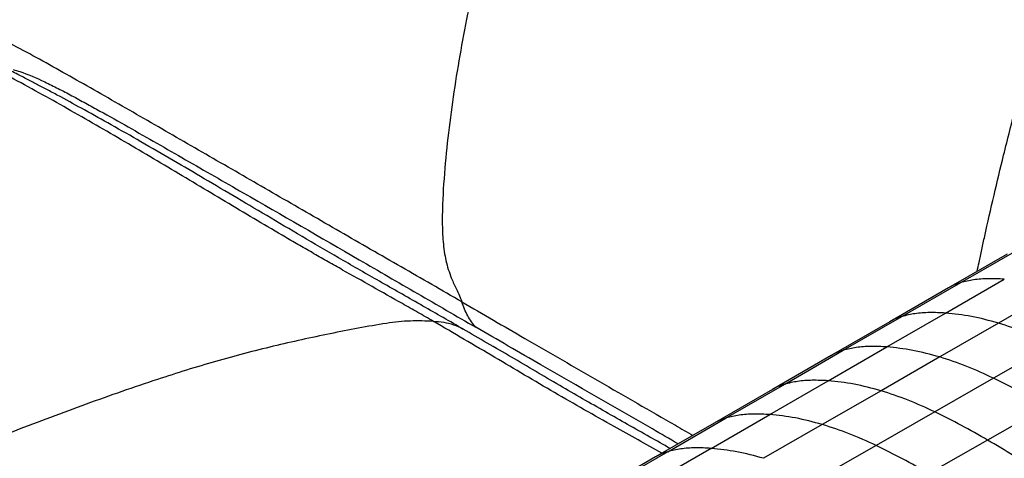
# Paper-space layout '_Isometric' of a CAD drawing. Header units: millimetres. Extents: x -373 to 687, y -154 to 896.
# Tile 11 of 15: x 157 to 451, y 385 to 517. Entities that reach past the tile are written whole.
import ezdxf

# ---------------------------------------------------------------- set-up
doc = ezdxf.new("R2010")
doc.units = ezdxf.units.MM

psp = doc.layouts.new('_Isometric')

# ---------------------------------------------------------------- linework, layer by layer
at = {"color": 7, "linetype": 'Continuous', "lineweight": 25}
for p, q in [((438.34, 437.99), (455.88, 448.09)), ((452.22, 446.52), (434.72, 436.43)), ((433.83, 428.89), (451.36, 439)), ((434.72, 436.43), (417.18, 426.31)), ((420.8, 427.87), (438.34, 437.99)), ((467.14, 436), (449.6, 425.89)), ((403.27, 417.75), (420.8, 427.87)), ((416.3, 418.77), (433.83, 428.89)), ((417.18, 426.31), (399.66, 416.19)), ((449.6, 425.89), (432.07, 415.78)), ((398.78, 408.66), (416.3, 418.77)), ((465.67, 419.53), (448.15, 409.42)), ((399.64, 416.18), (382.13, 406.08)), ((432.07, 415.78), (414.54, 405.68)), ((448.15, 409.42), (430.61, 399.35)), ((382.15, 406.08), (364.67, 395.99)), ((368.29, 397.55), (385.77, 407.64)), ((381.28, 398.56), (398.78, 408.66)), ((414.54, 405.68), (397, 395.6)), ((463.9, 400.98), (446.38, 390.93)), ((350.83, 387.47), (368.29, 397.55)), ((363.8, 388.47), (381.28, 398.56)), ((430.61, 399.35), (413.06, 389.34)), ((364.67, 395.99), (347.21, 385.91)), ((397, 395.6), (379.46, 385.5)), ((363.8, 388.47), (346.31, 378.38)), ((413.06, 389.34), (395.48, 379.26)), ((446.38, 390.93), (428.84, 380.95)), ((347.21, 385.91), (329.75, 375.83)), ((350.83, 387.47), (333.38, 377.4))]:
    psp.add_line(p, q, dxfattribs=at)
at = {"color": 7, "linetype": 'Continuous', "lineweight": 25, "flags": 128}
psp.add_lwpolyline([(385.77, 407.64), (392.72, 411.65), (397.99, 414.7), (401.57, 416.77), (403.27, 417.75)], dxfattribs=at)
at = {"color": 7, "linetype": 'Continuous', "lineweight": 25}
for points, knots in [([(406.23, 790.98), (405.25, 790.33), (402.95, 788.81), (399.37, 786.12), (395.31, 782.8), (391.14, 778.97), (386.85, 774.54), (382.71, 769.7), (378.07, 763.74), (373.05, 756.65), (367.75, 748.32), (362.8, 739.66), (357.44, 729.28), (351.8, 717.26), (345.96, 703.64), (340.54, 689.95), (334.85, 674.59), (328.92, 657.56), (322.86, 638.89), (316.52, 618.29), (310.01, 595.8), (303.49, 571.42), (297.37, 547.07), (292.73, 526.72), (289.48, 510.4), (287.35, 498.03), (285.62, 485.78), (284.28, 473.5), (283.56, 463.32), (283.41, 455.26), (283.7, 449.35), (284.59, 443.73), (286.16, 439.25), (287.7, 435.97), (288.73, 433.83), (289.16, 432.66), (289.32, 432.23)], [0, 0, 0, 0, 0.009963, 0.023165, 0.036366, 0.05163, 0.066891, 0.082633, 0.098381, 0.121597, 0.144815, 0.168652, 0.192495, 0.228056, 0.263666, 0.299311, 0.334918, 0.383425, 0.431948, 0.480466, 0.544111, 0.607759, 0.671637, 0.735502, 0.768555, 0.801605, 0.834857, 0.868106, 0.902672, 0.920118, 0.93755, 0.95564, 0.974078, 0.986929, 0.995139, 1, 1, 1, 1]), ([(443.26, 441.36), (443.44, 442.22), (443.9, 444.4), (444.65, 447.88), (446.11, 454.57), (448.24, 463.95), (451.36, 476.95), (454.81, 490.55), (458.56, 504.59), (462.27, 517.91), (465.9, 530.65), (469.57, 543.15), (473.47, 555.83), (477.72, 569.07), (482.04, 582), (486.36, 594.49), (490.57, 606.3), (494.93, 618.18), (499.37, 629.85), (503.77, 640.98), (508.05, 651.24), (512.15, 660.45), (516.09, 668.54), (519.86, 675.62), (522.5, 679.88), (523.75, 681.89)], [0, 0, 0, 0, 0.010905, 0.027386, 0.043843, 0.09511, 0.145059, 0.206616, 0.264832, 0.319906, 0.37217, 0.423126, 0.474851, 0.529328, 0.586968, 0.634818, 0.683747, 0.733161, 0.78181, 0.828289, 0.871202, 0.90949, 0.943354, 0.973328, 1, 1, 1, 1]), ([(289.32, 432.23), (283.35, 435.67), (277.29, 439.16), (265.1, 446.16), (258.99, 449.68), (246.89, 456.66), (240.9, 460.12), (229.03, 466.98), (223.14, 470.38), (211.4, 477.15), (205.54, 480.53), (193.94, 487.22), (188.2, 490.52), (179.76, 495.34), (176.97, 496.93), (171.47, 500.04), (168.76, 501.56), (163.45, 504.52), (160.85, 505.94), (155.78, 508.68), (153.31, 509.99), (150.91, 511.25)], [0, 0, 0, 0, 0.125, 0.125, 0.25, 0.25, 0.375, 0.375, 0.5, 0.5, 0.625, 0.625, 0.75, 0.75, 0.8125, 0.8125, 0.875, 0.875, 0.9375, 0.9375, 1, 1, 1, 1]), ([(280.81, 426.41), (279.26, 427.31), (277.71, 428.2), (274.62, 429.96), (273.09, 430.83), (268.51, 433.42), (265.5, 435.12), (259.55, 438.46), (256.61, 440.11), (252.26, 442.56), (250.82, 443.38), (247.96, 445), (246.54, 445.81), (243.72, 447.43), (242.31, 448.24), (239.49, 449.87), (238.08, 450.69), (233.86, 453.16), (231.04, 454.83), (225.38, 458.18), (222.55, 459.87), (216.87, 463.26), (214.02, 464.96), (208.32, 468.38), (205.46, 470.08), (199.73, 473.49), (196.87, 475.19), (188.28, 480.26), (182.55, 483.61), (171.12, 490.16), (165.42, 493.36), (156.92, 498.01), (154.09, 499.53), (149.85, 501.78), (148.43, 502.52), (146.31, 503.63), (145.6, 503.99), (144.53, 504.54), (144.17, 504.72), (143.46, 505.09), (143.11, 505.27), (142.76, 505.44)], [0, 0, 0, 0, 0.03125, 0.03125, 0.0625, 0.0625, 0.125, 0.125, 0.1875, 0.1875, 0.21875, 0.21875, 0.25, 0.25, 0.28125, 0.28125, 0.3125, 0.3125, 0.375, 0.375, 0.4375, 0.4375, 0.5, 0.5, 0.5625, 0.5625, 0.625, 0.625, 0.75, 0.75, 0.875, 0.875, 0.9375, 0.9375, 0.96875, 0.96875, 0.984375, 0.984375, 0.992188, 0.992188, 1, 1, 1, 1]), ([(289.81, 424.04), (285.77, 426.36), (277.63, 431.04), (265.67, 437.81), (254.08, 444.44), (243.04, 450.89), (232.45, 457.14), (222.28, 463.17), (212.55, 468.93), (202.97, 474.55), (193.7, 479.93), (184.86, 484.97), (176.89, 489.42), (170.74, 492.77), (166.2, 495.2), (163.04, 496.87), (159.89, 498.51), (156.49, 500.26), (152.58, 502.25), (149.77, 503.63), (148.28, 504.37)], [0, 0, 0, 0, 0.085531, 0.172108, 0.253618, 0.331192, 0.405873, 0.477601, 0.546201, 0.611421, 0.679878, 0.742399, 0.7989, 0.849386, 0.873439, 0.895846, 0.916829, 0.940427, 0.968205, 1, 1, 1, 1]), ([(157.24, 501.01), (159.63, 500.22), (162.15, 499.14), (166.07, 497.29), (167.4, 496.63), (170.1, 495.25), (171.46, 494.54), (174.21, 493.07), (175.59, 492.32), (178.38, 490.8), (179.78, 490.02), (183.99, 487.68), (186.82, 486.09), (192.5, 482.87), (195.35, 481.25), (201.06, 477.99), (203.92, 476.35), (212.53, 471.41), (218.27, 468.11), (235.53, 458.18), (247.06, 451.54), (264.45, 441.46), (270.26, 438.09), (281.88, 431.35), (287.68, 427.98), (293.45, 424.65)], [0, 0, 0, 0, 0.0625, 0.0625, 0.09375, 0.09375, 0.125, 0.125, 0.15625, 0.15625, 0.1875, 0.1875, 0.25, 0.25, 0.3125, 0.3125, 0.375, 0.375, 0.5, 0.5, 0.75, 0.75, 0.875, 0.875, 1, 1, 1, 1]), ([(451.36, 439), (449.76, 439.08), (446.63, 439.23), (442.24, 438.94), (439.61, 438.3), (438.34, 437.99)], [0, 0, 0, 0, 0.351944, 0.686516, 1, 1, 1, 1]), ([(438.34, 437.99), (437.19, 437.63), (435.92, 437.23), (434.85, 436.48), (434.74, 436.4)], [0, 0, 0, 0, 0.895325, 1, 1, 1, 1]), ([(289.32, 432.23), (295.6, 428.59), (309.33, 420.64), (330.39, 408.45), (347.17, 398.78), (356.58, 393.34), (358.33, 392.33)], [0, 0, 0, 0, 0.274641, 0.600318, 0.926026, 1, 1, 1, 1]), ([(280.81, 426.41), (278.54, 426.49), (275.13, 426.63), (270.4, 426.31), (262.44, 425.17), (249.98, 422.79), (232.99, 419.07), (215.8, 414.61), (197.14, 408.74), (177.12, 401.77), (155.74, 393.74), (134.26, 385.11), (112.73, 376.17), (91.14, 366.9), (69.52, 357.06), (47.87, 346.56), (28.61, 336.6), (11.75, 327.64), (-2.7, 319.75), (-15.33, 312.3), (-26.11, 305.48), (-35.05, 299.51), (-43.94, 293.11), (-52.75, 286.17), (-60.87, 279.11), (-68.27, 271.94), (-74.97, 264.79), (-81.58, 257.37), (-87.59, 250.27), (-92.87, 243.36), (-97.19, 236.58), (-100.36, 230.63), (-102.58, 225.77), (-104.19, 221.78), (-105.61, 217.48), (-106.53, 213.59), (-106.64, 211.41), (-106.67, 210.66)], [0, 0, 0, 0, 0.018868, 0.028333, 0.037802, 0.081163, 0.12453, 0.168097, 0.211669, 0.264639, 0.317619, 0.370595, 0.423736, 0.476878, 0.530012, 0.582964, 0.635916, 0.671229, 0.706541, 0.741835, 0.763685, 0.785587, 0.807471, 0.829303, 0.851094, 0.86878, 0.88647, 0.90439, 0.922302, 0.936084, 0.950082, 0.963877, 0.97092, 0.977961, 0.986554, 0.99535, 1, 1, 1, 1]), ([(420.8, 427.87), (419.66, 427.51), (418.38, 427.11), (417.32, 426.36), (417.2, 426.28)], [0, 0, 0, 0, 0.895844, 1, 1, 1, 1]), ([(433.83, 428.89), (432.22, 428.97), (429.09, 429.11), (424.71, 428.83), (422.08, 428.18), (420.8, 427.87)], [0, 0, 0, 0, 0.35195, 0.68652, 1, 1, 1, 1]), ([(449.6, 425.89), (446.9, 426.63), (441.53, 428.08), (436.38, 428.62), (433.83, 428.89)], [0, 0, 0, 0, 0.503973, 1, 1, 1, 1]), ([(349.07, 386.99), (344.32, 389.64), (333.57, 395.64), (316.89, 405.11), (298.93, 415.81), (286.93, 422.83), (280.81, 426.41)], [0, 0, 0, 0, 0.205358, 0.464231, 0.726674, 1, 1, 1, 1]), ([(280.81, 426.41), (281.85, 426.35), (283.95, 426.25), (286.85, 425.45), (288.8, 424.71), (289.68, 424.1), (289.75, 424.06)], [0, 0, 0, 0, 0.319882, 0.644831, 0.973247, 1, 1, 1, 1]), ([(351.56, 388.43), (349.53, 389.57), (343.08, 393.2), (332.08, 399.43), (318.29, 407.39), (304.12, 415.73), (294.54, 421.3), (289.76, 424.07)], [0, 0, 0, 0, 0.098448, 0.312188, 0.533385, 0.767237, 1, 1, 1, 1]), ([(353.94, 389.8), (351.38, 391.29), (337.62, 399.26), (317.54, 410.79), (299.95, 420.91), (293.45, 424.65)], [0, 0, 0, 0, 0.126514, 0.677596, 1, 1, 1, 1]), ([(465.67, 419.53), (463, 420.77), (457.61, 423.27), (452.29, 425.01), (449.6, 425.89)], [0, 0, 0, 0, 0.494946, 1, 1, 1, 1]), ([(403.27, 417.75), (402.13, 417.39), (400.85, 416.99), (399.78, 416.23), (399.66, 416.15)], [0, 0, 0, 0, 0.891763, 1, 1, 1, 1]), ([(416.3, 418.77), (414.69, 418.85), (411.56, 418.99), (407.18, 418.71), (404.55, 418.06), (403.27, 417.75)], [0, 0, 0, 0, 0.351945, 0.686517, 1, 1, 1, 1]), ([(432.07, 415.78), (429.37, 416.51), (424, 417.96), (418.85, 418.5), (416.3, 418.77)], [0, 0, 0, 0, 0.503977, 1, 1, 1, 1]), ([(448.15, 409.42), (445.47, 410.65), (440.08, 413.16), (434.76, 414.9), (432.07, 415.78)], [0, 0, 0, 0, 0.4949508, 1, 1, 1, 1]), ([(463.9, 400.98), (461.29, 402.47), (456.03, 405.48), (450.78, 408.1), (448.15, 409.42)], [0, 0, 0, 0, 0.497445, 1, 1, 1, 1]), ([(385.77, 407.64), (384.62, 407.28), (383.35, 406.88), (382.28, 406.13), (382.17, 406.05)], [0, 0, 0, 0, 0.89581, 1, 1, 1, 1]), ([(398.78, 408.66), (397.18, 408.74), (394.05, 408.88), (389.67, 408.6), (387.04, 407.95), (385.77, 407.64)], [0, 0, 0, 0, 0.351939, 0.686514, 1, 1, 1, 1]), ([(414.54, 405.68), (411.84, 406.41), (406.47, 407.85), (401.33, 408.39), (398.78, 408.66)], [0, 0, 0, 0, 0.503974, 1, 1, 1, 1]), ([(430.61, 399.35), (427.94, 400.58), (422.54, 403.07), (417.23, 404.8), (414.54, 405.68)], [0, 0, 0, 0, 0.494983, 1, 1, 1, 1]), ([(368.29, 397.55), (367.15, 397.19), (365.87, 396.79), (364.8, 396.04), (364.69, 395.96)], [0, 0, 0, 0, 0.8958783, 1, 1, 1, 1]), ([(381.28, 398.56), (379.68, 398.64), (376.57, 398.79), (372.19, 398.51), (369.56, 397.86), (368.29, 397.55)], [0, 0, 0, 0, 0.351951, 0.686512, 1, 1, 1, 1]), ([(397, 395.6), (394.31, 396.32), (388.96, 397.76), (383.83, 398.3), (381.28, 398.56)], [0, 0, 0, 0, 0.503981, 1, 1, 1, 1]), ([(446.38, 390.93), (443.76, 392.43), (438.51, 395.43), (433.25, 398.04), (430.61, 399.35)], [0, 0, 0, 0, 0.4974863, 1, 1, 1, 1]), ([(413.06, 389.34), (410.39, 390.56), (404.99, 393.02), (399.68, 394.73), (397, 395.6)], [0, 0, 0, 0, 0.495065, 1, 1, 1, 1]), ([(363.8, 388.47), (362.2, 388.55), (359.09, 388.71), (354.73, 388.43), (352.1, 387.78), (350.83, 387.47)], [0, 0, 0, 0, 0.3519534, 0.6865113, 1, 1, 1, 1]), ([(379.46, 385.5), (376.77, 386.22), (371.44, 387.66), (366.33, 388.2), (363.8, 388.47)], [0, 0, 0, 0, 0.503985, 1, 1, 1, 1]), ([(428.84, 380.95), (426.22, 382.45), (420.95, 385.45), (415.7, 388.04), (413.06, 389.34)], [0, 0, 0, 0, 0.497587, 1, 1, 1, 1]), ([(462.12, 381.16), (459.49, 382.89), (454.25, 386.34), (449, 389.41), (446.38, 390.93)], [0, 0, 0, 0, 0.502511, 1, 1, 1, 1]), ([(350.83, 387.47), (349.69, 387.11), (348.41, 386.71), (347.34, 385.96), (347.23, 385.88)], [0, 0, 0, 0, 0.8960072, 1, 1, 1, 1])]:
    psp.add_open_spline(points, degree=3, knots=knots, dxfattribs=at)
for points in [[(155.33, 501.67), (155.99, 501.42), (156.63, 501.2), (157.25, 501)], [(293.45, 424.65), (292.56, 425.68), (290.98, 427.98), (289.8, 430.73), (289.32, 432.23)]]:
    psp.add_open_spline(points, degree=3, dxfattribs=at)

doc.saveas('drawing.dxf')
